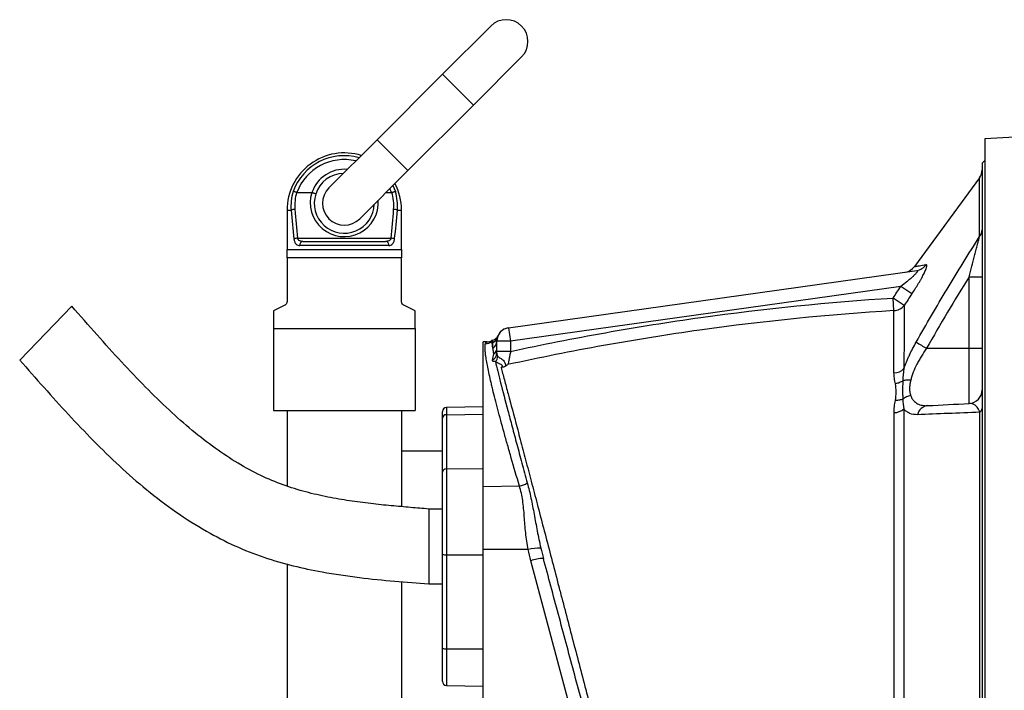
# Model space of a CAD drawing. Header units: millimetres. Extents: x 1645 to 4506, y 2373 to 3826.
# Tile 2 of 10: x 1645 to 2368, y 2987 to 3480. Entities that reach past the tile are written whole.
import ezdxf

# ---------------------------------------------------------------- set-up
doc = ezdxf.new("R2010")
doc.units = ezdxf.units.MM
doc.header["$LTSCALE"] = 2

msp = doc.modelspace()

# ---------------------------------------------------------------- linework, layer by layer
at = {"color": 7, "linetype": 'Continuous', "lineweight": 25}
for p, q in [((1990.99, 3474.95), (1955.64, 3439.59)), ((1978.26, 3416.97), (2013.62, 3452.32)), ((1955.64, 3439.59), (1907.55, 3391.51)), ((1930.18, 3368.88), (1978.26, 3416.97)), ((2687.16, 3409.16), (2353.51, 3392.23)), ((1907.55, 3391.51), (1872.2, 3356.16)), ((2353.51, 3392.23), (2353.51, 3026.24)), ((2353.51, 3376.24), (2351.51, 3374.24)), ((2351.51, 3374.24), (2351.51, 3026.24)), ((1894.82, 3333.53), (1930.18, 3368.88)), ((2349.51, 3363.51), (2301.88, 3298.41)), ((1848.75, 3352.84), (1859.64, 3352.84)), ((1914.14, 3352.84), (1918.27, 3352.84)), ((1841.51, 3339.84), (1841.51, 3310.84)), ((1925.51, 3310.84), (1925.51, 3339.84)), ((1849.22, 3319.27), (1917.8, 3319.27)), ((1853.15, 3316.84), (1913.88, 3316.84)), ((1841.51, 3310.84), (1925.51, 3310.84)), ((1916.21, 3313.84), (1850.81, 3313.84)), ((1925.51, 3304.84), (1841.51, 3304.84)), ((1841.51, 3304.84), (1841.51, 3272.7)), ((1925.51, 3272.7), (1925.51, 3304.84)), ((2004.12, 3253.45), (2303.59, 3295.54)), ((2342.03, 3290.96), (2351.51, 3290.96)), ((2342.03, 3238.37), (2342.03, 3290.96)), ((2291.91, 3283.8), (2005.51, 3243.55)), ((2300.02, 3278.35), (2291.91, 3283.8)), ((2286.76, 3266.02), (2286.19, 3275.27)), ((2294.3, 3269.85), (2286.19, 3275.27)), ((1683.62, 3269.27), (1645.34, 3229.78)), ((1839.85, 3270.01), (1831.51, 3265.84)), ((1831.51, 3265.84), (1831.51, 3252.84)), ((1935.51, 3265.84), (1927.17, 3270.01)), ((1935.51, 3252.84), (1935.51, 3265.84)), ((1831.51, 3252.84), (1935.51, 3252.84)), ((1831.51, 3252.84), (1831.51, 3192.84)), ((1935.51, 3252.84), (1935.51, 3192.84)), ((2004.12, 3253.45), (2005.51, 3243.55)), ((1991.9, 3244.1), (1991.63, 3244)), ((1996.24, 3247.49), (1996.24, 3247.48)), ((1988.08, 3243.13), (1985.51, 3243.04)), ((1985.51, 3136.69), (1985.51, 3243.04)), ((2005.51, 3243.55), (1995.51, 3243.55)), ((1995.51, 3236.14), (1995.51, 3243.55)), ((2005.51, 3243.55), (2005.51, 3236.14)), ((2310.79, 3238.37), (2342.03, 3238.37)), ((2342.03, 3197.88), (2342.03, 3238.37)), ((2342.03, 3238.37), (2351.51, 3238.37)), ((2005.51, 3236.14), (1995.51, 3236.14)), ((1985.51, 3195.41), (1958.46, 3194.94)), ((1831.51, 3192.84), (1935.51, 3192.84)), ((1841.51, 3192.84), (1841.51, 3137.24)), ((1925.51, 3192.84), (1925.51, 3122.11)), ((1955.51, 3187.14), (1955.51, 3191.94)), ((1955.51, 3147.4), (1955.51, 3187.14)), ((1958.46, 3189.6), (1985.51, 3189.99)), ((1958.46, 3189.6), (1958.46, 3149.86)), ((1955.51, 3162.84), (1925.51, 3162.84)), ((1958.46, 3149.86), (1985.51, 3150.25)), ((1955.51, 3087.11), (1955.51, 3147.4)), ((1958.46, 3149.86), (1958.46, 3086.85)), ((2012.05, 3137.18), (1985.51, 3136.69)), ((1985.51, 3090.79), (1985.51, 3136.69)), ((1955.51, 3120.41), (1945.51, 3120.41)), ((1945.51, 3120.41), (1945.51, 3065.41)), ((1955.51, 3018.09), (1955.51, 3087.11)), ((1958.46, 3086.85), (1985.51, 3086.81)), ((1958.46, 3086.85), (1958.46, 3017.83)), ((2018.45, 3090.69), (1985.51, 3090.79)), ((1985.51, 2959.08), (1985.51, 3090.79)), ((1841.51, 3080.05), (1841.51, 2891.94)), ((2053.44, 2958.87), (2020.32, 3082.47)), ((1925.51, 3067.02), (1925.51, 2910.2)), ((1945.51, 3065.41), (1955.51, 3065.41)), ((2351.51, 3026.24), (2351.51, 2678.24)), ((2353.51, 3026.24), (2353.51, 2660.25)), ((1955.51, 2993.87), (1955.51, 3018.09)), ((1958.46, 3017.83), (1985.51, 3017.79)), ((1958.46, 2990.87), (1985.51, 2990.4))]:
    msp.add_line(p, q, dxfattribs=at)
at = {"color": 8, "linetype": 'Continuous', "lineweight": 25}
for p, q in [((1955.64, 3439.59), (1978.26, 3416.97)), ((1907.55, 3391.51), (1930.18, 3368.88)), ((1918.27, 3352.84), (1917.04, 3355.74)), ((1919.17, 3357.88), (1921.06, 3353.53)), ((1841.51, 3339.84), (1844.51, 3339.84)), ((1922.51, 3339.84), (1925.51, 3339.84)), ((1958.46, 3194.94), (1958.46, 3189.6)), ((1958.46, 3017.83), (1958.46, 2990.87))]:
    msp.add_line(p, q, dxfattribs=at)
at = {"color": 7, "linetype": 'Continuous', "lineweight": 25}
for centre, radius, start, end in [((2002.3, 3463.64), 16, 315, 135), ((1883.51, 3339.84), 42, 72.71875, 180), ((1883.51, 3344.84), 22, 91.65824, 162.03466), ((2341.51, 3369.51), 10, 323.08475, 360), ((1882.12, 3342.76), 37.73, 163.41335, 184.43819), ((1882.22, 3343.12), 35.03, 163.84866, 184.43858), ((1883.51, 3344.84), 16, 135, 315), ((1884.8, 3343.12), 35.03, 355.56142, 16.15134), ((1883.51, 3339.84), 42, 0, 27.73612), ((1884.9, 3342.76), 37.73, 355.56181, 16.58665), ((1883.51, 3344.84), 22, 162.03466, 358.34176), ((1847.53, 3332.2), 8.22, 91.65498, 111.57511), ((1919.49, 3332.2), 8.22, 68.42489, 88.34502), ((2343.53, 3325.49), 7.98, 320.07915, 359.56229), ((1849.89, 3309.82), 9.47, 94.05462, 110.44303), ((1853.52, 3314.14), 2.73, 97.983, 186.20769), ((1913.5, 3314.14), 2.73, 353.79231, 82.017), ((1917.13, 3309.82), 9.47, 69.55697, 85.94538), ((2293.77, 3304.26), 10, 278.38471, 324.24834), ((2302.22, 3305.11), 9.67, 278.14172, 326.58436), ((2286.33, 3276.23), 10.21, 272.41233, 321.34065), ((2005.51, 3243.55), 10, 98, 180), ((2005.4, 3243.53), 10, 97.99564, 156.70888), ((1994.47, 3238.6), 6, 107.9462, 114.85302), ((1990.28, 3248.13), 5.91, 292.26843, 343.20079), ((1990.34, 3248.35), 5.92, 291.7547, 342.39438), ((1990.78, 3250.02), 6, 287.88343, 335.12471), ((1986.83, 3251.89), 10.01, 271.75814, 299.10041), ((1989.73, 3243.58), 5.78, 300.3844, 359.67375), ((1989.97, 3238.78), 5.54, 305.3064, 359.50855), ((2398.17, 3394.61), 179.01, 237.93742, 240.78291), ((1989.99, 3234.86), 5.52, 294.87651, 359.0025), ((1989.83, 3233.16), 6.4, 315.78668, 353.25402), ((2286.48, 3231.37), 11.04, 271.97818, 314.32124), ((2341.51, 3207.86), 10, 273, 0), ((1958.51, 3191.94), 3, 91, 180), ((2286.6, 3203.11), 11.95, 271.49073, 309.17136), ((2312.58, 3187.54), 8.78, 95.38662, 166.05623), ((2347.95, 3194.56), 3.58, 300.2621, 354.92618), ((1958.25, 3186.85), 2.76, 85.74842, 173.87908), ((1958.25, 3147.11), 2.76, 85.74842, 173.87908), ((2008.35, 3154.53), 17.74, 282.03734, 302.28163), ((1957.74, 3095.45), 8.63, 255.06165, 274.80171), ((2028.03, 3047.37), 44.36, 90.37547, 102.46101), ((2030.61, 3052.81), 31.39, 91.77775, 109.12239), ((1957.74, 3026.43), 8.63, 255.06165, 274.80171), ((1958.51, 2993.87), 3, 180, 269)]:
    msp.add_arc(centre, radius, start, end, dxfattribs=at)
at = {"color": 8, "linetype": 'Continuous', "lineweight": 25}
for centre, radius, start, end in [((1883.51, 3339.84), 39.96, 74.26488, 159.96817), ((1883.51, 3339.84), 37.11, 76.766, 159.49255), ((1883.51, 3344.84), 25, 84.79182, 161.40305), ((1883.51, 3345.41), 25, 162.71676, 3.98961)]:
    msp.add_arc(centre, radius, start, end, dxfattribs=at)
at = {"color": 7, "linetype": 'Continuous', "lineweight": 25}
for centre, ratio, start_param, end_param in [((1883.51, 3414.27), 0.209402, 1.950954, 2.067456), ((1883.51, 3414.84), 0.194444, 1.950954, 2.067456), ((1883.51, 3414.84), 0.194444, 4.215729, 4.332232), ((1883.51, 3414.27), 0.209402, 4.215729, 4.332232)]:
    msp.add_ellipse(centre, major_axis=(0, 200.57), ratio=ratio, start_param=start_param, end_param=end_param, dxfattribs=at)
at = {"color": 8, "linetype": 'Continuous', "lineweight": 25}
for points, knots in [([(2349.65, 3320.37), (2349.64, 3324.72), (2349.63, 3333.42), (2349.62, 3343.95), (2349.6, 3352.47), (2349.59, 3358.72), (2349.58, 3362.34), (2349.58, 3363.89), (2349.58, 3363.51), (2349.58, 3363.46)], [0, 0, 0, 0, 0.161124, 0.322248, 0.487972, 0.653696, 0.815906, 0.978115, 1, 1, 1, 1]), ([(2301.94, 3298.37), (2301.91, 3298.37), (2301.82, 3298.35), (2302.74, 3298.51), (2305.14, 3298.92), (2308.57, 3299.5), (2310.29, 3299.79)], [0, 0, 0, 0, 0.085789, 0.303406, 0.650707, 1, 1, 1, 1]), ([(1992.53, 3242.86), (1992.54, 3242.95), (1992.6, 3243.9), (1992.61, 3244.11), (1992.62, 3244.3)], [0, 0, 0, 0, 0.101871, 1, 1, 1, 1]), ([(1996.24, 3247.48), (1996.24, 3247.49), (1996.25, 3247.53), (1996.09, 3246.96), (1995.98, 3246.56)], [0, 0, 0, 0, 0.314534, 1, 1, 1, 1])]:
    msp.add_open_spline(points, degree=3, knots=knots, dxfattribs=at)
at = {"color": 7, "linetype": 'Continuous', "lineweight": 25}
for points, knots in [([(1848.57, 3352.87), (1848.28, 3352.96), (1848.01, 3353.05), (1847.46, 3353.21), (1847.21, 3353.28), (1846.75, 3353.39), (1846.54, 3353.44), (1846.2, 3353.51), (1846.06, 3353.53), (1845.97, 3353.53)], [0, 0, 0, 0, 0.25, 0.25, 0.5, 0.5, 0.75, 0.75, 1, 1, 1, 1]), ([(1859.82, 3352.81), (1860, 3352.75), (1860.19, 3352.69), (1860.55, 3352.57), (1860.73, 3352.5), (1861.07, 3352.38), (1861.24, 3352.32), (1861.54, 3352.2), (1861.68, 3352.14), (1862.06, 3351.97), (1862.27, 3351.88), (1862.53, 3351.72), (1862.59, 3351.66), (1862.58, 3351.63)], [0, 0, 0, 0, 0.125, 0.125, 0.25, 0.25, 0.375, 0.375, 0.5, 0.5, 0.75, 0.75, 1, 1, 1, 1]), ([(1918.45, 3352.87), (1918.74, 3352.96), (1919.02, 3353.05), (1919.56, 3353.21), (1919.81, 3353.28), (1920.27, 3353.39), (1920.48, 3353.44), (1920.82, 3353.51), (1920.96, 3353.53), (1921.06, 3353.53)], [0, 0, 0, 0, 0.25, 0.25, 0.5, 0.5, 0.75, 0.75, 1, 1, 1, 1]), ([(1846.59, 3318.7), (1846.63, 3318.3), (1846.7, 3317.91), (1846.88, 3317.19), (1846.99, 3316.84), (1847.25, 3316.22), (1847.39, 3315.93), (1847.72, 3315.42), (1847.9, 3315.19), (1848.27, 3314.79), (1848.47, 3314.61), (1848.9, 3314.32), (1849.12, 3314.2), (1849.81, 3313.93), (1850.3, 3313.84), (1850.81, 3313.84)], [0, 0, 0, 0, 0.125, 0.125, 0.25, 0.25, 0.375, 0.375, 0.5, 0.5, 0.625, 0.625, 0.75, 0.75, 1, 1, 1, 1]), ([(1853.15, 3316.84), (1852.73, 3316.84), (1852.32, 3316.87), (1851.54, 3317.02), (1851.15, 3317.14), (1850.43, 3317.5), (1850.1, 3317.74), (1849.68, 3318.22), (1849.55, 3318.41), (1849.35, 3318.81), (1849.27, 3319.03), (1849.22, 3319.27)], [0, 0, 0, 0, 0.25, 0.25, 0.5, 0.5, 0.75, 0.75, 0.875, 0.875, 1, 1, 1, 1]), ([(1917.8, 3319.27), (1917.75, 3319.03), (1917.67, 3318.81), (1917.47, 3318.41), (1917.34, 3318.22), (1916.93, 3317.74), (1916.59, 3317.5), (1915.88, 3317.14), (1915.49, 3317.02), (1914.7, 3316.87), (1914.29, 3316.84), (1913.88, 3316.84)], [0, 0, 0, 0, 0.125, 0.125, 0.25, 0.25, 0.5, 0.5, 0.75, 0.75, 1, 1, 1, 1]), ([(1916.21, 3313.84), (1916.72, 3313.84), (1917.22, 3313.93), (1918.13, 3314.3), (1918.56, 3314.59), (1919.13, 3315.19), (1919.31, 3315.42), (1919.63, 3315.94), (1919.78, 3316.23), (1920.03, 3316.85), (1920.15, 3317.2), (1920.32, 3317.92), (1920.39, 3318.3), (1920.44, 3318.7)], [0, 0, 0, 0, 0.25, 0.25, 0.5, 0.5, 0.625, 0.625, 0.75, 0.75, 0.875, 0.875, 1, 1, 1, 1]), ([(2303.15, 3242.9), (2310.53, 3256.03), (2318.14, 3269.02), (2333.69, 3294.82), (2341.61, 3307.63), (2349.65, 3320.37)], [0, 0, 0, 0, 0.5, 0.5, 1, 1, 1, 1]), ([(2342.03, 3290.96), (2342.7, 3293.51), (2343.36, 3296.06), (2344.67, 3301.14), (2345.33, 3303.67), (2346.31, 3307.45), (2346.64, 3308.7), (2347.28, 3311.2), (2347.6, 3312.43), (2348.08, 3314.25), (2348.23, 3314.86), (2348.54, 3316.05), (2348.69, 3316.64), (2348.99, 3317.79), (2349.13, 3318.34), (2349.41, 3319.41), (2349.53, 3319.91), (2349.65, 3320.37)], [0, 0, 0, 0, 0.25, 0.25, 0.5, 0.5, 0.625, 0.625, 0.75, 0.75, 0.8125, 0.8125, 0.875, 0.875, 0.9375, 0.9375, 1, 1, 1, 1]), ([(1925.51, 3310.84), (1925.51, 3310), (1925.51, 3309.06), (1925.51, 3307.04), (1925.51, 3305.97), (1925.51, 3304.84)], [0, 0, 0, 0, 0.5, 0.5, 1, 1, 1, 1]), ([(2303.59, 3295.54), (2303.78, 3295.57), (2303.93, 3295.56), (2304.13, 3295.46), (2304.18, 3295.37), (2304.17, 3295.11), (2304.11, 3294.95), (2303.9, 3294.56), (2303.74, 3294.33), (2303.19, 3293.6), (2302.7, 3293.06), (2301.59, 3291.93), (2300.99, 3291.35), (2299.72, 3290.18), (2299.05, 3289.58), (2297.69, 3288.41), (2296.99, 3287.82), (2294.87, 3286.08), (2293.4, 3284.92), (2291.91, 3283.8)], [0, 0, 0, 0, 0.0625, 0.0625, 0.125, 0.125, 0.1875, 0.1875, 0.25, 0.25, 0.375, 0.375, 0.5, 0.5, 0.625, 0.625, 0.75, 0.75, 1, 1, 1, 1]), ([(2300.02, 3278.35), (2300.84, 3279.56), (2301.65, 3280.79), (2303.2, 3283.23), (2303.96, 3284.44), (2305.04, 3286.24), (2305.39, 3286.84), (2306.08, 3288.03), (2306.42, 3288.63), (2307.4, 3290.38), (2307.99, 3291.51), (2308.8, 3293.11), (2309.05, 3293.63), (2309.52, 3294.64), (2309.73, 3295.13), (2310.11, 3296.03), (2310.28, 3296.46), (2310.56, 3297.26), (2310.67, 3297.62), (2310.84, 3298.27), (2310.9, 3298.56), (2310.94, 3299.05), (2310.93, 3299.25), (2310.82, 3299.72), (2310.61, 3299.84), (2310.29, 3299.79)], [0, 0, 0, 0, 0.125, 0.125, 0.25, 0.25, 0.3125, 0.3125, 0.375, 0.375, 0.5, 0.5, 0.5625, 0.5625, 0.625, 0.625, 0.6875, 0.6875, 0.75, 0.75, 0.8125, 0.8125, 0.875, 0.875, 1, 1, 1, 1]), ([(2005.51, 3236.14), (2028.63, 3241.12), (2051.82, 3245.7), (2098.35, 3254), (2121.7, 3257.73), (2191.95, 3267.59), (2238.98, 3272.37), (2286.19, 3275.27)], [0, 0, 0, 0, 0.25, 0.25, 0.5, 0.5, 1, 1, 1, 1]), ([(1945.51, 3120.41), (1941.07, 3120.77), (1931.89, 3121.52), (1917.71, 3122.78), (1902.79, 3124.33), (1887.27, 3126.35), (1871.3, 3129.07), (1855, 3132.8), (1838.46, 3137.9), (1821.81, 3144.87), (1805.13, 3153.94), (1788.37, 3165.06), (1771.49, 3178.2), (1754.45, 3193.28), (1737.2, 3210.16), (1719.67, 3228.66), (1701.78, 3248.54), (1689.76, 3262.26), (1683.62, 3269.27)], [0, 0, 0, 0, 0.04261, 0.088057, 0.136008, 0.186034, 0.237676, 0.290826, 0.345714, 0.402895, 0.463102, 0.526963, 0.594979, 0.667421, 0.744346, 0.825622, 0.91098, 1, 1, 1, 1]), ([(1841.51, 3272.7), (1841.51, 3272.52), (1841.49, 3272.34), (1841.43, 3272), (1841.39, 3271.84), (1841.23, 3271.38), (1841.08, 3271.12), (1840.76, 3270.69), (1840.58, 3270.51), (1840.22, 3270.22), (1840.04, 3270.11), (1839.85, 3270.01)], [0, 0, 0, 0, 0.125, 0.125, 0.25, 0.25, 0.5, 0.5, 0.75, 0.75, 1, 1, 1, 1]), ([(1927.17, 3270.01), (1926.98, 3270.11), (1926.8, 3270.22), (1926.44, 3270.51), (1926.27, 3270.68), (1926.02, 3271.01), (1925.95, 3271.13), (1925.81, 3271.39), (1925.74, 3271.53), (1925.58, 3271.98), (1925.51, 3272.33), (1925.51, 3272.7)], [0, 0, 0, 0, 0.25, 0.25, 0.5, 0.5, 0.625, 0.625, 0.75, 0.75, 1, 1, 1, 1]), ([(2286.76, 3266.02), (2239.12, 3263.17), (2191.68, 3258.37), (2120.81, 3248.4), (2097.25, 3244.62), (2050.29, 3236.17), (2026.89, 3231.51), (2003.58, 3226.43)], [0, 0, 0, 0, 0.5, 0.5, 0.75, 0.75, 1, 1, 1, 1]), ([(2286.86, 3220.34), (2286.85, 3229.99), (2286.83, 3238.63), (2286.8, 3250.08), (2286.79, 3253.64), (2286.78, 3258.59), (2286.77, 3260.18), (2286.76, 3263.21), (2286.76, 3264.65), (2286.76, 3266.02)], [0, 0, 0, 0, 0.5, 0.5, 0.75, 0.75, 0.875, 0.875, 1, 1, 1, 1]), ([(2294.3, 3269.85), (2294.29, 3267.06), (2294.29, 3263.98), (2294.27, 3257.31), (2294.26, 3253.7), (2294.23, 3242.1), (2294.21, 3233.32), (2294.19, 3223.47)], [0, 0, 0, 0, 0.25, 0.25, 0.5, 0.5, 1, 1, 1, 1]), ([(1988.08, 3243.13), (1988.75, 3243.15), (1989.41, 3243.24), (1990.71, 3243.55), (1991.35, 3243.77), (1991.95, 3244.05)], [0, 0, 0, 0, 0.5, 0.5, 1, 1, 1, 1]), ([(2012.05, 3137.18), (2009.95, 3144.3), (2007.96, 3151.15), (2005.13, 3161.03), (2004.21, 3164.25), (2002.43, 3170.57), (2001.57, 3173.65), (1999.09, 3182.6), (1997.57, 3188.22), (1994.8, 3198.75), (1993.55, 3203.66), (1992.16, 3209.34), (1991.9, 3210.46), (1991.38, 3212.64), (1991.13, 3213.71), (1990.41, 3216.83), (1989.97, 3218.8), (1988.78, 3224.37), (1988.15, 3227.64), (1987.46, 3231.88), (1987.27, 3233.18), (1987.06, 3234.97), (1987, 3235.53), (1986.9, 3236.61), (1986.86, 3237.12), (1986.74, 3239.51), (1986.83, 3240.94), (1987.14, 3241.88)], [0, 0, 0, 0, 0.125, 0.125, 0.1875, 0.1875, 0.25, 0.25, 0.375, 0.375, 0.5, 0.5, 0.53125, 0.53125, 0.5625, 0.5625, 0.625, 0.625, 0.75, 0.75, 0.8125, 0.8125, 0.84375, 0.84375, 0.875, 0.875, 1, 1, 1, 1]), ([(1991.7, 3243.14), (1991.7, 3242.44), (1991.82, 3241.35), (1992.19, 3239.12), (1992.35, 3238.27), (1992.72, 3236.4), (1992.93, 3235.37), (1993.17, 3234.25)], [0, 0, 0, 0, 0.5, 0.5, 0.75, 0.75, 1, 1, 1, 1]), ([(1992.65, 3238.59), (1992.55, 3239.45), (1992.5, 3240.23), (1992.47, 3241.6), (1992.49, 3242.18), (1992.52, 3242.67)], [0, 0, 0, 0, 0.5, 0.5, 1, 1, 1, 1]), ([(2294.19, 3223.47), (2294.75, 3225.08), (2295.37, 3226.7), (2296.36, 3229.14), (2296.71, 3229.96), (2297.42, 3231.6), (2297.79, 3232.42), (2299.69, 3236.5), (2301.35, 3239.72), (2303.15, 3242.9)], [0, 0, 0, 0, 0.25, 0.25, 0.375, 0.375, 0.5, 0.5, 1, 1, 1, 1]), ([(2310.79, 3238.37), (2309.47, 3236.49), (2308.21, 3234.58), (2306.43, 3231.67), (2305.85, 3230.69), (2304.74, 3228.71), (2304.2, 3227.72), (2302.69, 3224.74), (2301.79, 3222.76), (2300.63, 3219.79), (2300.28, 3218.79), (2299.67, 3216.85), (2299.4, 3215.89), (2299.18, 3214.96)], [0, 0, 0, 0, 0.25, 0.25, 0.375, 0.375, 0.5, 0.5, 0.75, 0.75, 0.875, 0.875, 1, 1, 1, 1]), ([(1645.34, 3229.78), (1651.28, 3223.02), (1663.1, 3209.59), (1681.03, 3189.73), (1699.37, 3170.43), (1718.37, 3151.83), (1738.39, 3134.26), (1759.67, 3118.09), (1781.28, 3104.33), (1802.91, 3093.15), (1824.19, 3084.71), (1845.7, 3078.55), (1869.15, 3073.63), (1894.06, 3069.98), (1920.19, 3067.35), (1937.18, 3066.04), (1945.51, 3065.41)], [0, 0, 0, 0, 0.075782, 0.150783, 0.225431, 0.300064, 0.374771, 0.449773, 0.525045, 0.590363, 0.654638, 0.717589, 0.778744, 0.856355, 0.929624, 1, 1, 1, 1]), ([(1994.42, 3228.69), (1994.08, 3228.59), (1993.76, 3228.56), (1993.2, 3228.59), (1992.95, 3228.66), (1992.56, 3228.88), (1992.42, 3229.04), (1992.27, 3229.4), (1992.26, 3229.61), (1992.32, 3229.85)], [0, 0, 0, 0, 0.25, 0.25, 0.5, 0.5, 0.75, 0.75, 1, 1, 1, 1]), ([(1995.51, 3234.76), (1995.51, 3234.32), (1995.57, 3233.89), (1995.74, 3233.28), (1995.81, 3233.08), (1995.97, 3232.71), (1996.07, 3232.54), (1996.19, 3232.4)], [0, 0, 0, 0, 0.5, 0.5, 0.75, 0.75, 1, 1, 1, 1]), ([(1996.19, 3232.4), (1996.41, 3232.16), (1996.67, 3231.96), (1997.3, 3231.58), (1997.66, 3231.4), (1998.42, 3230.97), (1998.82, 3230.73), (1999.59, 3230.13), (1999.96, 3229.78), (2000.6, 3229.02), (2000.88, 3228.61), (2001.32, 3227.8), (2001.49, 3227.4), (2001.73, 3226.66), (2001.8, 3226.31), (2001.84, 3225.71), (2001.81, 3225.46), (2001.72, 3225.26)], [0, 0, 0, 0, 0.125, 0.125, 0.25, 0.25, 0.375, 0.375, 0.5, 0.5, 0.625, 0.625, 0.75, 0.75, 0.875, 0.875, 1, 1, 1, 1]), ([(2005.51, 3236.14), (2005.31, 3235.15), (2005.12, 3234.15), (2004.84, 3232.73), (2004.74, 3232.26), (2004.56, 3231.35), (2004.47, 3230.9), (2004.22, 3229.62), (2004.06, 3228.84), (2003.79, 3227.46), (2003.67, 3226.87), (2003.58, 3226.43)], [0, 0, 0, 0, 0.25, 0.25, 0.375, 0.375, 0.5, 0.5, 0.75, 0.75, 1, 1, 1, 1]), ([(1994.42, 3228.69), (1994.93, 3226.52), (1995.5, 3224.13), (1996.46, 3220.21), (1996.8, 3218.85), (1997.5, 3216.01), (1997.87, 3214.54), (1999.79, 3206.95), (2001.56, 3200.13), (2004.53, 3188.85), (2005.57, 3184.91), (2007.21, 3178.74), (2007.78, 3176.63), (2008.93, 3172.34), (2009.52, 3170.14), (2011.32, 3163.45), (2012.56, 3158.86), (2015.13, 3149.4), (2016.45, 3144.52), (2017.82, 3139.53)], [0, 0, 0, 0, 0.125, 0.125, 0.1875, 0.1875, 0.25, 0.25, 0.5, 0.5, 0.625, 0.625, 0.6875, 0.6875, 0.75, 0.75, 0.875, 0.875, 1, 1, 1, 1]), ([(1998.58, 3224.22), (1998.76, 3224.38), (1998.94, 3224.52), (1999.25, 3224.8), (1999.37, 3224.93), (1999.52, 3225.21), (1999.55, 3225.34), (1999.51, 3225.61), (1999.45, 3225.75), (1999.16, 3226.14), (1998.85, 3226.37), (1998.19, 3226.77), (1997.83, 3226.95), (1997.14, 3227.25), (1996.8, 3227.38), (1996.19, 3227.63), (1995.9, 3227.75), (1995.39, 3228), (1995.16, 3228.12), (1994.75, 3228.39), (1994.58, 3228.53), (1994.42, 3228.69)], [0, 0, 0, 0, 0.0625, 0.0625, 0.125, 0.125, 0.1875, 0.1875, 0.25, 0.25, 0.375, 0.375, 0.5, 0.5, 0.625, 0.625, 0.75, 0.75, 0.875, 0.875, 1, 1, 1, 1]), ([(2001.72, 3225.26), (2001.53, 3225.13), (2001.3, 3225.01), (2000.81, 3224.79), (2000.55, 3224.69), (1999.73, 3224.44), (1999.14, 3224.32), (1998.58, 3224.22)], [0, 0, 0, 0, 0.25, 0.25, 0.5, 0.5, 1, 1, 1, 1]), ([(1998.58, 3224.22), (1998.94, 3222.86), (1999.33, 3221.43), (2000.13, 3218.44), (2000.54, 3216.88), (2001.84, 3212.04), (2002.76, 3208.58), (2005.71, 3197.54), (2007.9, 3189.29), (2010.93, 3177.86), (2011.55, 3175.51), (2012.8, 3170.75), (2013.44, 3168.33), (2015.39, 3160.97), (2016.72, 3155.9), (2019.47, 3145.47), (2020.88, 3140.11), (2023.05, 3131.84), (2023.78, 3129.05), (2025.27, 3123.39), (2026.02, 3120.52), (2029.82, 3106.01), (2032.94, 3094.12), (2037.71, 3075.87), (2039.31, 3069.72), (2041.75, 3060.38), (2042.57, 3057.26), (2044.21, 3050.97), (2045.04, 3047.8), (2049.18, 3031.91), (2052.48, 3019.27), (2057.41, 3000.38), (2059.04, 2994.1), (2062.32, 2981.57), (2063.95, 2975.31), (2067.2, 2962.84), (2068.82, 2956.63), (2072.01, 2944.43), (2073.57, 2938.44), (2075.88, 2929.6), (2076.65, 2926.67), (2078.18, 2920.85), (2078.94, 2917.96), (2081.21, 2909.33), (2082.71, 2903.64), (2087.14, 2886.78), (2090.02, 2875.81), (2093.53, 2862.46), (2094.22, 2859.81), (2095.6, 2854.57), (2096.28, 2851.98), (2098.29, 2844.29), (2099.61, 2839.28), (2103.47, 2824.59), (2105.92, 2815.24), (2109.43, 2801.89), (2110.57, 2797.54), (2112.24, 2791.19), (2112.79, 2789.11), (2113.6, 2786.02), (2113.87, 2784.99), (2114.39, 2782.96), (2114.64, 2781.96), (2115.89, 2777.03), (2116.82, 2773.36), (2118.5, 2766.67), (2119.26, 2763.64), (2120.26, 2759.62), (2120.57, 2758.37), (2121.15, 2756.06), (2121.41, 2755), (2122.11, 2752.17), (2122.47, 2750.71), (2122.73, 2749.69)], [0, 0, 0, 0, 0.015625, 0.015625, 0.03125, 0.03125, 0.0625, 0.0625, 0.125, 0.125, 0.140625, 0.140625, 0.15625, 0.15625, 0.1875, 0.1875, 0.21875, 0.21875, 0.234375, 0.234375, 0.25, 0.25, 0.3125, 0.3125, 0.34375, 0.34375, 0.359375, 0.359375, 0.375, 0.375, 0.4375, 0.4375, 0.46875, 0.46875, 0.5, 0.5, 0.53125, 0.53125, 0.5625, 0.5625, 0.578125, 0.578125, 0.59375, 0.59375, 0.625, 0.625, 0.6875, 0.6875, 0.703125, 0.703125, 0.71875, 0.71875, 0.75, 0.75, 0.8125, 0.8125, 0.84375, 0.84375, 0.859375, 0.859375, 0.867188, 0.867188, 0.875, 0.875, 0.90625, 0.90625, 0.9375, 0.9375, 0.953125, 0.953125, 0.96875, 0.96875, 1, 1, 1, 1]), ([(2287.88, 3212.36), (2287.62, 3213.71), (2287.36, 3215.05), (2286.98, 3217.7), (2286.87, 3219.02), (2286.86, 3220.34)], [0, 0, 0, 0, 0.5, 0.5, 1, 1, 1, 1]), ([(2299.18, 3214.96), (2298.12, 3215.07), (2297.07, 3215.09), (2295.09, 3214.93), (2294.16, 3214.75), (2293.35, 3214.48)], [0, 0, 0, 0, 0.5, 0.5, 1, 1, 1, 1]), ([(2293.35, 3214.48), (2292.58, 3213.95), (2291.71, 3213.49), (2289.86, 3212.78), (2288.88, 3212.51), (2287.88, 3212.36)], [0, 0, 0, 0, 0.5, 0.5, 1, 1, 1, 1]), ([(2287.9, 3200.11), (2288.27, 3202.23), (2288.46, 3204.31), (2288.46, 3208.4), (2288.26, 3210.41), (2287.88, 3212.36)], [0, 0, 0, 0, 0.5, 0.5, 1, 1, 1, 1]), ([(2293.35, 3214.48), (2293.3, 3213.28), (2293.26, 3212.1), (2293.18, 3209.78), (2293.16, 3208.64), (2293.16, 3206.41), (2293.18, 3205.31), (2293.25, 3203.17), (2293.3, 3202.12), (2293.34, 3201.09)], [0, 0, 0, 0, 0.25, 0.25, 0.5, 0.5, 0.75, 0.75, 1, 1, 1, 1]), ([(2299.18, 3214.96), (2299.12, 3214.71), (2299.01, 3214.22), (2298.86, 3213.53), (2298.72, 3212.89), (2298.61, 3212.29), (2298.45, 3211.38), (2298.3, 3210.18), (2298.23, 3208.71), (2298.3, 3207.31), (2298.48, 3206.15), (2298.7, 3205.19), (2298.92, 3204.38), (2299.1, 3203.84), (2299.19, 3203.56)], [0, 0, 0, 0, 0.056515, 0.109735, 0.159667, 0.206317, 0.249696, 0.377352, 0.499103, 0.621321, 0.749708, 0.823789, 0.907209, 1, 1, 1, 1]), ([(2293.34, 3201.09), (2292.57, 3200.74), (2291.71, 3200.47), (2289.87, 3200.14), (2288.89, 3200.07), (2287.9, 3200.11)], [0, 0, 0, 0, 0.5, 0.5, 1, 1, 1, 1]), ([(2299.19, 3203.56), (2298.13, 3203.42), (2297.07, 3203.13), (2295.08, 3202.29), (2294.15, 3201.74), (2293.34, 3201.09)], [0, 0, 0, 0, 0.5, 0.5, 1, 1, 1, 1]), ([(2299.19, 3203.56), (2299.44, 3202.87), (2299.73, 3202.22), (2300.4, 3201.05), (2300.78, 3200.52), (2301.61, 3199.56), (2302.06, 3199.13), (2303.04, 3198.36), (2303.57, 3198.02), (2305.23, 3197.14), (2306.43, 3196.75), (2308.98, 3196.29), (2310.34, 3196.22), (2311.75, 3196.29)], [0, 0, 0, 0, 0.125, 0.125, 0.25, 0.25, 0.375, 0.375, 0.5, 0.5, 0.75, 0.75, 1, 1, 1, 1]), ([(2286.91, 3191.16), (2286.91, 3192.68), (2287.02, 3194.18), (2287.39, 3197.17), (2287.64, 3198.64), (2287.9, 3200.11)], [0, 0, 0, 0, 0.5, 0.5, 1, 1, 1, 1]), ([(2294.15, 3193.84), (2294.13, 3181.89), (2294.12, 3169.24), (2294.1, 3149.27), (2294.1, 3142.44), (2294.09, 3133.7), (2294.09, 3131.94), (2294.09, 3128.4), (2294.09, 3126.61), (2294.09, 3121.25), (2294.09, 3117.65), (2294.08, 3106.8), (2294.08, 3099.5), (2294.08, 3084.74), (2294.08, 3077.29), (2294.07, 3062.24), (2294.07, 3054.64), (2294.07, 3043.12), (2294.07, 3039.26), (2294.07, 3031.56), (2294.07, 3027.72), (2294.07, 3016.23), (2294.07, 3008.61), (2294.07, 2993.44), (2294.07, 2985.89), (2294.08, 2970.88), (2294.08, 2963.41), (2294.08, 2954.12), (2294.08, 2952.26), (2294.08, 2948.57), (2294.08, 2946.74), (2294.08, 2941.26), (2294.08, 2937.65), (2294.09, 2930.49), (2294.09, 2926.95), (2294.09, 2919.94), (2294.09, 2916.46), (2294.1, 2906.1), (2294.1, 2899.28), (2294.11, 2879.14), (2294.12, 2866.1), (2294.13, 2853.47)], [0, 0, 0, 0, 0.125, 0.125, 0.1875, 0.1875, 0.203125, 0.203125, 0.21875, 0.21875, 0.25, 0.25, 0.3125, 0.3125, 0.375, 0.375, 0.4375, 0.4375, 0.46875, 0.46875, 0.5, 0.5, 0.5625, 0.5625, 0.625, 0.625, 0.6875, 0.6875, 0.703125, 0.703125, 0.71875, 0.71875, 0.75, 0.75, 0.78125, 0.78125, 0.8125, 0.8125, 0.875, 0.875, 1, 1, 1, 1]), ([(2304.05, 3189.66), (2302.06, 3189.59), (2300.22, 3189.88), (2297.71, 3190.9), (2296.92, 3191.34), (2295.43, 3192.44), (2294.76, 3193.09), (2294.15, 3193.84)], [0, 0, 0, 0, 0.5, 0.5, 0.75, 0.75, 1, 1, 1, 1]), ([(2349.75, 3191.47), (2349.64, 3191.96), (2349.5, 3192.37), (2349.22, 3193.11), (2349.08, 3193.43), (2348.63, 3194.3), (2348.31, 3194.76), (2347.67, 3195.55), (2347.35, 3195.88), (2346.69, 3196.45), (2346.36, 3196.68), (2345.37, 3197.28), (2344.7, 3197.54), (2343.37, 3197.86), (2342.7, 3197.91), (2342.03, 3197.88)], [0, 0, 0, 0, 0.0625, 0.0625, 0.125, 0.125, 0.25, 0.25, 0.375, 0.375, 0.5, 0.5, 0.75, 0.75, 1, 1, 1, 1]), ([(2287.07, 2855.76), (2287.02, 2868.24), (2286.99, 2881.11), (2286.97, 2900.98), (2286.97, 2907.7), (2286.97, 2917.91), (2286.97, 2921.33), (2286.98, 2928.23), (2286.98, 2931.72), (2286.98, 2938.77), (2286.98, 2942.33), (2286.99, 2947.72), (2286.99, 2949.52), (2286.99, 2953.16), (2286.99, 2954.98), (2286.99, 2964.13), (2286.99, 2971.49), (2286.99, 2986.28), (2286.99, 2993.71), (2286.99, 3008.65), (2286.99, 3016.16), (2286.99, 3027.48), (2286.99, 3031.26), (2286.99, 3038.84), (2286.99, 3042.65), (2286.99, 3054), (2286.99, 3061.49), (2286.99, 3076.32), (2286.99, 3083.66), (2286.99, 3098.2), (2286.98, 3105.39), (2286.98, 3116.08), (2286.98, 3119.62), (2286.97, 3124.91), (2286.97, 3126.67), (2286.97, 3130.16), (2286.97, 3131.89), (2286.96, 3140.51), (2286.96, 3147.23), (2286.94, 3166.91), (2286.93, 3179.38), (2286.91, 3191.16)], [0, 0, 0, 0, 0.125, 0.125, 0.1875, 0.1875, 0.21875, 0.21875, 0.25, 0.25, 0.28125, 0.28125, 0.296875, 0.296875, 0.3125, 0.3125, 0.375, 0.375, 0.4375, 0.4375, 0.5, 0.5, 0.53125, 0.53125, 0.5625, 0.5625, 0.625, 0.625, 0.6875, 0.6875, 0.75, 0.75, 0.78125, 0.78125, 0.796875, 0.796875, 0.8125, 0.8125, 0.875, 0.875, 1, 1, 1, 1]), ([(2349.75, 3191.47), (2341.96, 3191.14), (2334.24, 3190.83), (2318.98, 3190.22), (2311.45, 3189.93), (2304.05, 3189.66)], [0, 0, 0, 0, 0.5, 0.5, 1, 1, 1, 1]), ([(2349.73, 2855.91), (2349.75, 2868.64), (2349.76, 2881.7), (2349.77, 2908.51), (2349.77, 2922.24), (2349.77, 2943.34), (2349.77, 2950.46), (2349.77, 2961.27), (2349.77, 2964.89), (2349.77, 2972.13), (2349.77, 2975.75), (2349.77, 2993.86), (2349.77, 3008.36), (2349.77, 3037.43), (2349.77, 3051.98), (2349.77, 3070.21), (2349.77, 3073.86), (2349.77, 3081.14), (2349.77, 3084.77), (2349.77, 3092.01), (2349.77, 3095.63), (2349.77, 3102.81), (2349.77, 3106.39), (2349.77, 3124.16), (2349.77, 3138.07), (2349.76, 3158.48), (2349.76, 3165.21), (2349.76, 3178.51), (2349.75, 3185.05), (2349.75, 3191.47)], [0, 0, 0, 0, 0.125, 0.125, 0.25, 0.25, 0.3125, 0.3125, 0.34375, 0.34375, 0.375, 0.375, 0.5, 0.5, 0.625, 0.625, 0.65625, 0.65625, 0.6875, 0.6875, 0.71875, 0.71875, 0.75, 0.75, 0.875, 0.875, 0.9375, 0.9375, 1, 1, 1, 1]), ([(2018.45, 3090.69), (2018.04, 3092.71), (2017.69, 3094.74), (2017.09, 3098.83), (2016.85, 3100.87), (2016.22, 3106.96), (2015.93, 3110.98), (2015.47, 3116.95), (2015.31, 3118.93), (2014.93, 3122.81), (2014.71, 3124.71), (2014.16, 3128.42), (2013.84, 3130.23), (2013.05, 3133.77), (2012.58, 3135.5), (2012.05, 3137.18)], [0, 0, 0, 0, 0.125, 0.125, 0.25, 0.25, 0.5, 0.5, 0.625, 0.625, 0.75, 0.75, 0.875, 0.875, 1, 1, 1, 1]), ([(2017.82, 3139.53), (2018.8, 3135.92), (2019.69, 3132.2), (2020.91, 3126.45), (2021.3, 3124.51), (2022.07, 3120.57), (2022.44, 3118.57), (2023.55, 3112.53), (2024.29, 3108.44), (2025.89, 3100.15), (2026.75, 3095.95), (2027.73, 3091.74)], [0, 0, 0, 0, 0.25, 0.25, 0.375, 0.375, 0.5, 0.5, 0.75, 0.75, 1, 1, 1, 1]), ([(2109.28, 2786.94), (2108.98, 2788.06), (2108.67, 2789.2), (2108.06, 2791.48), (2107.75, 2792.63), (2106.82, 2796.11), (2106.19, 2798.46), (2104.27, 2805.62), (2102.96, 2810.53), (2098.9, 2825.66), (2096.05, 2836.3), (2091.55, 2853.11), (2090.01, 2858.85), (2086.86, 2870.62), (2085.26, 2876.59), (2080.38, 2894.78), (2077.04, 2907.25), (2072.76, 2923.24), (2071.89, 2926.46), (2070.59, 2931.32), (2070.16, 2932.95), (2069.28, 2936.21), (2068.84, 2937.85), (2067.52, 2942.8), (2066.62, 2946.13), (2064.82, 2952.85), (2063.91, 2956.25), (2062.08, 2963.09), (2061.16, 2966.53), (2059.31, 2973.43), (2058.38, 2976.88), (2055.61, 2987.25), (2053.75, 2994.18), (2048.16, 3015.03), (2044.42, 3029), (2038.77, 3050.07), (2036.91, 3057.01), (2033.24, 3070.73), (2031.42, 3077.5), (2029.63, 3084.19)], [0, 0, 0, 0, 0.015625, 0.015625, 0.03125, 0.03125, 0.0625, 0.0625, 0.125, 0.125, 0.25, 0.25, 0.3125, 0.3125, 0.375, 0.375, 0.5, 0.5, 0.53125, 0.53125, 0.546875, 0.546875, 0.5625, 0.5625, 0.59375, 0.59375, 0.625, 0.625, 0.65625, 0.65625, 0.6875, 0.6875, 0.75, 0.75, 0.875, 0.875, 0.9375, 0.9375, 1, 1, 1, 1])]:
    msp.add_open_spline(points, degree=3, knots=knots, dxfattribs=at)
for points in [[(1848.75, 3352.84), (1848.69, 3352.84), (1848.63, 3352.85), (1848.57, 3352.87)], [(1859.64, 3352.84), (1859.7, 3352.84), (1859.76, 3352.83), (1859.82, 3352.81)], [(1918.45, 3352.87), (1918.39, 3352.85), (1918.33, 3352.84), (1918.27, 3352.84)], [(1841.51, 3304.84), (1841.51, 3307.1), (1841.51, 3309.16), (1841.51, 3310.84)], [(2342.03, 3290.96), (2331.33, 3273.61), (2320.86, 3256.11), (2310.79, 3238.37)], [(2286.19, 3275.27), (2288.09, 3278.11), (2290, 3280.96), (2291.91, 3283.8)], [(2300.02, 3278.35), (2298.11, 3275.52), (2296.2, 3272.68), (2294.3, 3269.85)], [(1991.95, 3244.05), (1991.78, 3243.97), (1991.71, 3243.67), (1991.7, 3243.14)], [(1995.98, 3246.56), (1995.96, 3246.52), (1995.95, 3246.47), (1995.93, 3246.43)], [(1987.14, 3241.88), (1987.35, 3242.51), (1987.65, 3242.93), (1988.08, 3243.13)], [(1992.52, 3242.67), (1992.19, 3242.87), (1991.93, 3243.03), (1991.7, 3243.14)], [(1992.52, 3242.67), (1992.52, 3242.73), (1992.53, 3242.8), (1992.53, 3242.86)], [(1993.17, 3234.25), (1992.98, 3235.92), (1992.8, 3237.36), (1992.65, 3238.59)], [(1992.32, 3229.85), (1992.64, 3231.38), (1992.93, 3232.86), (1993.17, 3234.25)], [(1995.51, 3234.76), (1995.51, 3235.22), (1995.51, 3235.68), (1995.51, 3236.14)], [(2001.72, 3225.26), (2002.32, 3225.65), (2002.95, 3226.04), (2003.58, 3226.43)], [(2294.19, 3223.47), (2293.63, 3220.43), (2293.42, 3217.42), (2293.35, 3214.48)], [(2293.34, 3201.09), (2293.41, 3198.57), (2293.61, 3196.17), (2294.15, 3193.84)], [(2311.75, 3196.29), (2321.65, 3196.81), (2331.77, 3197.34), (2342.03, 3197.88)], [(2020.32, 3082.47), (2019.59, 3085.19), (2018.96, 3087.93), (2018.45, 3090.69)], [(2027.73, 3091.74), (2028.32, 3089.21), (2028.96, 3086.7), (2029.63, 3084.19)]]:
    msp.add_open_spline(points, degree=3, dxfattribs=at)

doc.saveas('drawing.dxf')
